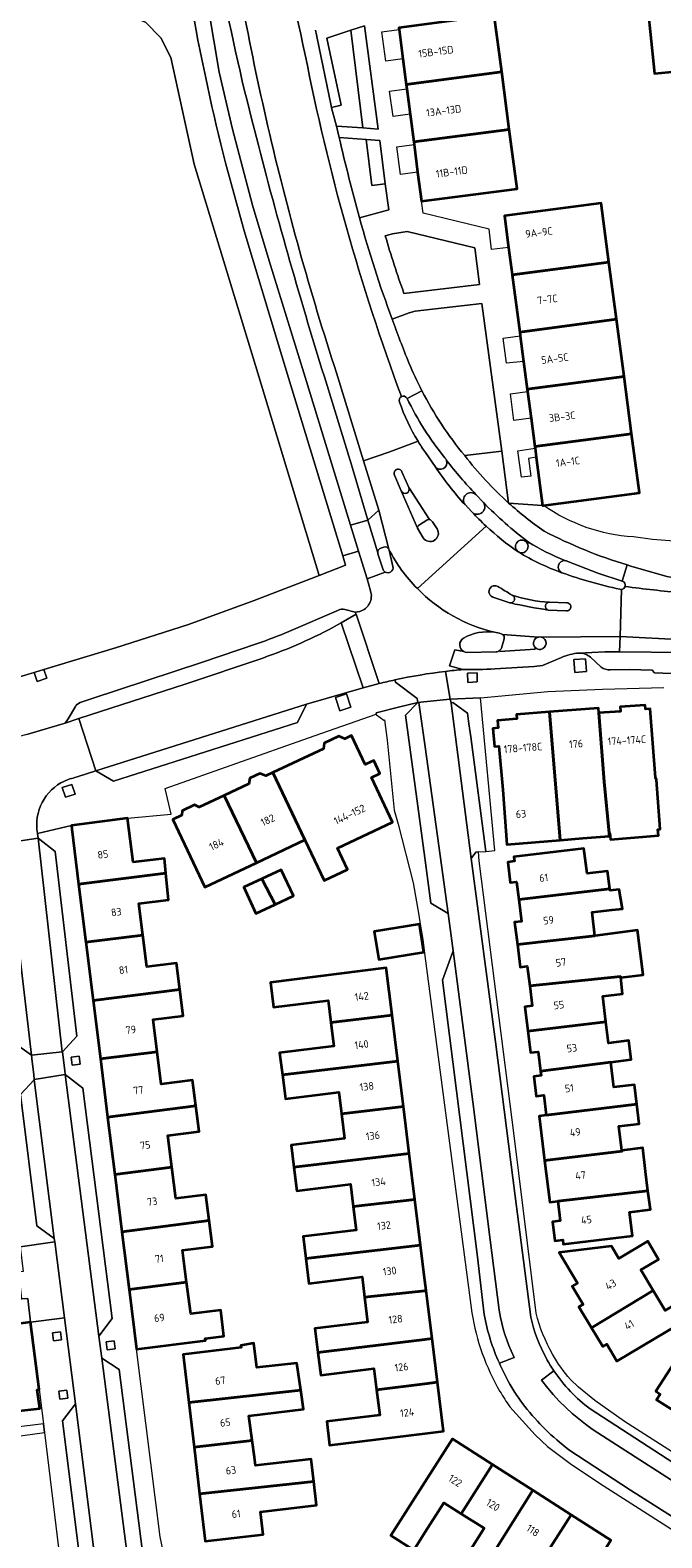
# Model space of a CAD drawing. Extents: x 151587 to 155483, y 462503 to 464608.
# Tile 66 of 236: x 152953 to 153028, y 463561 to 463739. Entities that reach past the tile are written whole.
import ezdxf
from ezdxf.enums import TextEntityAlignment as Align

# ---------------------------------------------------------------- set-up
doc = ezdxf.new("R2010")
doc.units = 0
doc.header["$LTSCALE"] = 0.5
for name, color, linetype, lineweight in [('B-RO-GR-BEPLANTING_CULTUUR_BODEMBEDEKKER-GV', 251, 'CONTINUOUS', 18), ('B-RO-GR-BEPLANTING_CULTUUR_HEESTERS-GV', 251, 'CONTINUOUS', 18), ('B-RO-GR-GROENVOORZIENING-GV', 251, 'CONTINUOUS', 18), ('B-RO-IE-TERREINAFSCHEIDING_KUNSTMATIG_HEKWERK-G', 251, 'IE-TERREINAFSCHEIDING-KUNSTMATIG', 18), ('B-RO-OG-BEBOUWING-GV', 6, 'CONTINUOUS', 35), ('B-RO-OG-BEBOUWING-T18', 1, 'CONTINUOUS', 18), ('B-RO-OG-TERREIN_CULTUURSCHEIDING-GV', 251, 'CONTINUOUS', 18), ('B-RO-VH-VERHARDING_ASFALT-GV', 251, 'CONTINUOUS', 18), ('B-RO-VH-VERHARDING_BETONSTRAATSTEEN-GV', 251, 'CONTINUOUS', 18), ('B-RO-VH-VERHARDING_STRAATBAKSTEEN-GV', 251, 'CONTINUOUS', 18), ('B-RO-VH-VERHARDING_TEGEL-GV', 251, 'CONTINUOUS', 18)]:
    doc.layers.add(name, color=color, linetype=linetype, lineweight=lineweight)
doc.styles.add('NLCS-ISO-M200-T18', font='NLCS-ISO.ttf', dxfattribs={"height": 0.36})
doc.linetypes.add('IE-TERREINAFSCHEIDING-KUNSTMATIG', pattern='A,4,[82,NLCS.SHX,S=0.75,R=90,X=0,Y=0],4,-2', length=10)

msp = doc.modelspace()

# ---------------------------------------------------------------- linework, layer by layer
at = {"layer": 'B-RO-GR-BEPLANTING_CULTUUR_BODEMBEDEKKER-GV', "flags": 128}
for points in [[(152997.522, 463707.743), (153006.458, 463708.785), (153005.887, 463713.133), (152997.92, 463715.053), (152996.163, 463714.804), (152995.323, 463714.546)], [(153004.696, 463688.587), (153009.076, 463689.113), (153006.727, 463706.545), (152998.867, 463705.641), (152998.156, 463705.439), (152996.141, 463704.725)]]:
    msp.add_lwpolyline(points, dxfattribs=at)
at = {"layer": 'B-RO-GR-BEPLANTING_CULTUUR_BODEMBEDEKKER-GV'}
for points in [[(152995.323, 463714.546, 0.0153939), (152997.522, 463707.743)], [(152996.141, 463704.725, 0.0109622), (152998.106, 463699.544)], [(152998.106, 463699.544, 0.0207229), (152999.636, 463696.256)], [(152999.636, 463696.256, 0.0530076), (153004.696, 463688.587)]]:
    msp.add_lwpolyline(points, format="xyb", dxfattribs=at)
at = {"layer": 'B-RO-GR-BEPLANTING_CULTUUR_HEESTERS-GV', "flags": 128}
for points in [[(152918.32, 463744.724), (152918.326, 463743.422), (152954.307, 463740.794), (152964.599, 463740.736), (152966.979, 463739.775), (152968.8, 463737.931), (152969.972, 463735.612), (152972.73, 463723.028), (152980.26, 463698.323), (152987.522, 463674.433)], [(152987.522, 463674.433), (152990.624, 463675.64), (152990.289, 463676.738), (152983.878, 463697.761), (152982.686, 463701.657), (152978.655, 463715.149), (152976.441, 463723.174)]]:
    msp.add_lwpolyline(points, dxfattribs=at)
at = {"layer": 'B-RO-GR-BEPLANTING_CULTUUR_HEESTERS-GV'}
msp.add_lwpolyline([(152976.441, 463723.174, -0.0177298), (152972.562, 463741.044)], format="xyb", dxfattribs=at)
at = {"layer": 'B-RO-GR-BEPLANTING_CULTUUR_HEESTERS-GV', "flags": 128}
for points in [[(152992.673, 463727.286), (152994.477, 463727.166), (152992.875, 463739.361), (152991.236, 463738.826)], [(152993.043, 463725.91), (152993.745, 463720.501), (152995.324, 463720.71), (152994.659, 463725.79)]]:
    msp.add_lwpolyline(points, close=True, dxfattribs=at)
at = {"layer": 'B-RO-GR-GROENVOORZIENING-GV', "flags": 128}
for points in [[(152953.833, 463662.994), (152954.199, 463661.913), (152955.335, 463662.297), (152954.982, 463663.342)], [(153018.98, 463664.589), (153017.576, 463664.502), (153017.689, 463662.991), (153019.086, 463663.088)], [(153006.169, 463662.951), (153005.035, 463662.917), (153005.088, 463661.813), (153006.188, 463661.857)], [(152990.74, 463660.467), (152989.431, 463660.027), (152989.956, 463658.462), (152991.266, 463658.902)], [(152957.149, 463649.377), (152957.534, 463648.241), (152958.67, 463648.625), (152958.286, 463649.762)], [(152958.328, 463616.598), (152959.281, 463616.714), (152959.165, 463617.667), (152958.212, 463617.551)], [(152956.113, 463584.043), (152957.066, 463584.159), (152956.95, 463585.112), (152955.997, 463584.996)], [(152962.471, 463582.986), (152963.424, 463583.102), (152963.308, 463584.055), (152962.355, 463583.939)], [(152956.863, 463577.156), (152957.816, 463577.272), (152957.7, 463578.225), (152956.747, 463578.109)]]:
    msp.add_lwpolyline(points, close=True, dxfattribs=at)
at = {"layer": 'B-RO-IE-TERREINAFSCHEIDING_KUNSTMATIG_HEKWERK-G', "flags": 128}
for points in [[(152972.73, 463723.028), (152969.972, 463735.612), (152968.8, 463737.931), (152966.979, 463739.775), (152964.599, 463740.736), (152954.307, 463740.794), (152918.326, 463743.422)], [(152972.077, 463668.64), (152979.847, 463671.463), (152987.522, 463674.433), (152980.26, 463698.323), (152972.73, 463723.028)], [(152950.815, 463668.426), (152951.995, 463662.437), (152963.435, 463665.905), (152972.077, 463668.64)]]:
    msp.add_lwpolyline(points, dxfattribs=at)
at = {"layer": 'B-RO-OG-BEBOUWING-GV', "flags": 128}
for points in [[(153025.94, 463745.393), (153025.937, 463745.393), (153026.029, 463744.399), (153026.608, 463738.675), (153027.101, 463733.709), (153032.923, 463734.287), (153032.36, 463739.246), (153030.751, 463753.396), (153028.129, 463752.943), (153029.02, 463745.699)], [(153009.068, 463733.905), (153008.188, 463740.605), (152996.914, 463739.125), (152996.941, 463738.917), (152997.391, 463735.472), (152997.789, 463732.424)], [(153009.068, 463733.905), (152997.789, 463732.424), (152997.855, 463731.916), (152998.248, 463728.911), (152998.676, 463725.633), (153009.959, 463727.115)], [(152999.143, 463722.052), (152999.589, 463718.644), (153010.878, 463720.118), (153009.959, 463727.115), (152998.676, 463725.633), (152998.712, 463725.353)], [(153009.878, 463713.172), (153010.222, 463710.567), (153010.303, 463709.949), (153021.737, 463711.456), (153020.819, 463718.417), (153009.385, 463716.91)], [(153011.195, 463703.186), (153022.629, 463704.694), (153021.737, 463711.456), (153010.303, 463709.949)], [(153023.52, 463697.931), (153022.629, 463704.694), (153011.195, 463703.186), (153011.253, 463702.747), (153011.653, 463699.712), (153012.087, 463696.424)], [(153024.412, 463691.169), (153023.52, 463697.931), (153012.087, 463696.424), (153012.122, 463696.157), (153012.536, 463693.014), (153012.978, 463689.661)], [(153013.146, 463688.391), (153013.896, 463682.7), (153014.003, 463682.715), (153025.33, 463684.208), (153024.412, 463691.169), (153012.978, 463689.661), (153013.006, 463689.454)], [(153014.727, 463658.325), (153010.83, 463658.032), (153010.87, 463657.501), (153008.569, 463657.327), (153008.647, 463656.431), (153008.035, 463656.377), (153008.222, 463654.249), (153008.733, 463654.294), (153009.198, 463649.118), (153009.673, 463642.649), (153015.973, 463643.173)], [(153021.749, 463643.982), (153021.157, 463650.082), (153020.528, 463658.201), (153020.493, 463658.758), (153014.727, 463658.325), (153015.973, 463643.173), (153018.648, 463643.395), (153021.781, 463643.656)], [(153020.528, 463658.201), (153021.157, 463650.082), (153021.749, 463643.982), (153021.845, 463643.99), (153021.906, 463643.254), (153027.59, 463643.724), (153027.531, 463644.438), (153027.779, 463644.457), (153027.348, 463650.295), (153027.246, 463650.568), (153026.599, 463658.669), (153026.064, 463658.627), (153026.026, 463659.113), (153023.079, 463658.928), (153023.115, 463658.364)], [(152982.046, 463651.172), (152985.825, 463643.208), (152988.1, 463638.413), (152990.852, 463639.719), (152989.665, 463642.218), (152996.183, 463645.31), (152993.688, 463650.567), (152994.686, 463651.041), (152993.953, 463652.586), (152992.954, 463652.112), (152991.338, 463655.518), (152990.556, 463655.146), (152989.84, 463655.47), (152988.118, 463654.627), (152988.002, 463653.942)], [(152980.12, 463640.5), (152985.825, 463643.208), (152982.046, 463651.172), (152981.203, 463650.78), (152980.487, 463651.044), (152979.329, 463650.502), (152979.184, 463649.817), (152976.28, 463648.457)], [(152976.28, 463648.457), (152973.335, 463647.077), (152972.768, 463647.342), (152971.313, 463646.649), (152971.286, 463646.143), (152970.214, 463645.634), (152974.023, 463637.607), (152980.12, 463640.5)], [(152958.293, 463644.469), (152959.099, 463637.989), (152969.398, 463639.269), (152969.226, 463641.019), (152965.535, 463640.56), (152964.889, 463645.753), (152958.236, 463644.926)], [(153021.834, 463637.446), (153021.584, 463639.532), (153019.145, 463639.24), (153018.79, 463642.205), (153010.496, 463641.211), (153010.562, 463640.678), (153009.776, 463640.581), (153010.076, 463638.157), (153010.829, 463638.25), (153011.089, 463636.149)], [(152959.099, 463637.989), (152959.954, 463631.11), (152966.688, 463631.942), (152966.226, 463635.685), (152969.708, 463636.134), (152969.44, 463638.848), (152969.398, 463639.269)], [(152980.723, 463638.597), (152978.601, 463637.605), (152980.043, 463634.519), (152982.331, 463635.588)], [(152982.331, 463635.588), (152984.476, 463636.59), (152983.035, 463639.677), (152980.723, 463638.597)], [(153020.074, 463631.893), (153019.743, 463634.658), (153022.133, 463634.944), (153023.326, 463635.049), (153022.961, 463637.363), (153021.862, 463637.21), (153021.834, 463637.446), (153011.089, 463636.149), (153011.407, 463633.58), (153010.601, 463633.48), (153010.929, 463630.834)], [(152999.347, 463633.251), (152994.02, 463632.394), (152994.552, 463629.084), (152999.879, 463629.94)], [(152960.809, 463624.23), (152971.058, 463625.547), (152970.659, 463628.649), (152967.151, 463628.198), (152966.688, 463631.942), (152959.954, 463631.11)], [(153020.074, 463631.893), (153010.929, 463630.834), (153011.258, 463628.178), (153012.092, 463628.281), (153012.38, 463625.955), (153023.105, 463627.087), (153023.123, 463626.935), (153025.766, 463627.289), (153025.091, 463632.532)], [(152996.117, 463622.509), (152995.427, 463628.077), (152981.747, 463626.382), (152982.111, 463623.447), (152988.562, 463624.246), (152988.884, 463621.649)], [(153021.375, 463621.72), (153021.013, 463624.737), (153023.353, 463625.017), (153023.123, 463626.935), (153023.105, 463627.087), (153012.38, 463625.955), (153012.671, 463623.606), (153011.817, 463623.5), (153012.175, 463620.606)], [(152971.058, 463625.547), (152960.809, 463624.23), (152961.665, 463617.35), (152968.388, 463618.181), (152967.917, 463621.992), (152971.456, 463622.444)], [(152983.162, 463615.461), (152996.792, 463617.061), (152996.117, 463622.509), (152988.884, 463621.649), (152989.233, 463618.83), (152982.843, 463618.038)], [(153013.664, 463615.901), (153021.946, 463616.963), (153024.358, 463617.253), (153024.088, 463619.501), (153021.675, 463619.212), (153021.375, 463621.72), (153012.175, 463620.606), (153012.488, 463618.081), (153013.38, 463618.191)], [(152972.93, 463611.803), (152972.54, 463614.84), (152968.859, 463614.369), (152968.388, 463618.181), (152961.665, 463617.35), (152962.52, 463610.469)], [(152990.156, 463610.855), (152997.456, 463611.706), (152996.792, 463617.061), (152983.162, 463615.461), (152983.513, 463612.63), (152989.839, 463613.414)], [(153021.946, 463616.963), (153013.664, 463615.901), (153013.73, 463615.364), (153012.855, 463615.256), (153013.142, 463612.944), (153014.04, 463613.055), (153014.333, 463610.686), (153025.015, 463611.99), (153024.741, 463614.278), (153022.303, 463613.985)], [(152962.52, 463610.469), (152963.36, 463603.705), (152970.113, 463604.57), (152969.636, 463608.293), (152973.319, 463608.765), (152972.93, 463611.803)], [(152990.156, 463610.855), (152990.52, 463607.923), (152984.203, 463607.14), (152984.522, 463604.567), (152998.143, 463606.157), (152997.456, 463611.706)], [(153025.015, 463611.99), (153014.333, 463610.686), (153013.483, 463610.581), (153014.13, 463605.352), (153023.282, 463606.431), (153023.273, 463606.505), (153022.918, 463609.377), (153025.294, 463609.662)], [(153023.273, 463606.505), (153023.282, 463606.431), (153014.13, 463605.352), (153014.742, 463600.409), (153015.688, 463600.526), (153026.349, 463601.765), (153026.057, 463604.054), (153025.732, 463606.819)], [(152970.113, 463604.57), (152963.36, 463603.705), (152964.204, 463596.927), (152974.521, 463598.249), (152974.13, 463601.3), (152970.59, 463600.846)], [(152991.529, 463599.909), (152998.817, 463600.716), (152998.143, 463606.157), (152984.522, 463604.567), (152984.871, 463601.747), (152991.204, 463602.531)], [(153026.349, 463601.765), (153015.688, 463600.526), (153015.974, 463598.215), (153015.068, 463598.102), (153015.347, 463595.855), (153016.279, 463595.97), (153016.344, 463595.442), (153024.507, 463596.452), (153024.162, 463599.241), (153026.632, 463599.547)], [(152985.93, 463593.759), (152999.486, 463595.325), (152998.817, 463600.716), (152991.529, 463599.909), (152991.874, 463597.126), (152985.609, 463596.35)], [(152964.204, 463596.927), (152965.051, 463590.108), (152971.854, 463590.979), (152971.372, 463594.745), (152974.912, 463595.198), (152974.521, 463598.249)], [(153026.958, 463589.98), (153025.506, 463592.411), (153027.595, 463593.659), (153026.314, 463595.803), (153022.902, 463593.766), (153022.022, 463595.238), (153015.841, 463594.472), (153018.008, 463590.843), (153017.407, 463590.484), (153018.682, 463588.349), (153018.196, 463588.059), (153019.68, 463585.574)], [(152985.93, 463593.759), (152986.294, 463590.82), (152992.569, 463591.597), (152992.866, 463589.199), (153000, 463589.955), (153000.149, 463589.971), (153000, 463591.173), (152999.486, 463595.325)], [(152965.051, 463590.108), (152965.927, 463583.063), (152974.087, 463584.078), (152974.058, 463584.315), (152976.262, 463584.589), (152975.881, 463587.654), (152972.336, 463587.214), (152971.854, 463590.979)], [(153000.149, 463589.971), (153000, 463589.955), (152992.866, 463589.199), (152993.231, 463586.252), (152987.015, 463585.482), (152987.365, 463582.658), (153000, 463584.208), (153000.85, 463584.313)], [(153026.958, 463589.98), (153019.68, 463585.574), (153020.997, 463583.369), (153021.475, 463583.654), (153022.683, 463581.631), (153031.605, 463586.96), (153030.455, 463588.886), (153028.359, 463587.634)], [(152953.4, 463586.264), (152946.381, 463585.352), (152947.256, 463578.519), (152950.94, 463578.998), (152950.997, 463578.563), (152951.314, 463575.693), (152954.522, 463576.047), (152954.201, 463578.27), (152954.434, 463578.3)], [(153037.335, 463584.373), (153035.645, 463585.482), (153034.224, 463583.27), (153031.671, 463584.917), (153027.273, 463578.097), (153027.8, 463577.763), (153027.364, 463577.077), (153029.37, 463575.803), (153029.807, 463576.491), (153031.53, 463575.397)], [(152972.108, 463576.747), (152985.352, 463578.202), (152984.888, 463581.42), (152980.131, 463580.88), (152979.78, 463583.772), (152978.267, 463583.502), (152978.297, 463583.244), (152971.434, 463582.429)], [(153001.487, 463579.171), (153000.85, 463584.313), (153000, 463584.208), (152987.365, 463582.658), (152987.693, 463580.007), (152993.974, 463580.785), (152994.29, 463578.236), (153000, 463578.977)], [(152985.352, 463578.202), (152972.108, 463576.747), (152972.735, 463571.467), (152979.595, 463572.281), (152979.189, 463575.198), (152985.671, 463575.987)], [(152994.29, 463578.236), (152994.656, 463575.282), (152988.395, 463574.506), (152988.742, 463571.702), (153000, 463573.097), (153002.206, 463573.371), (153001.487, 463579.171), (153000, 463578.977)], [(153004.295, 463563.625), (153008, 463569.439), (153003.274, 463572.464), (153000, 463567.349), (152995.968, 463561.051), (152998.695, 463559.328), (153000, 463561.393), (153002.233, 463564.927)], [(152972.735, 463571.467), (152973.388, 463565.963), (152986.86, 463567.434), (152986.546, 463570.084), (152979.988, 463569.306), (152979.871, 463570.296), (152979.595, 463572.281)], [(153005.562, 463554.971), (153012.756, 463566.395), (153008, 463569.439), (153004.295, 463563.625), (153007.015, 463561.907), (153003.469, 463556.294)], [(152986.86, 463567.434), (152973.388, 463565.963), (152974.052, 463560.37), (152980.914, 463561.184), (152980.599, 463563.832), (152987.195, 463564.615)], [(153017.277, 463563.501), (153012.756, 463566.395), (153005.562, 463554.971), (153008.065, 463553.39), (153011.585, 463558.962), (153013.566, 463557.71)], [(153014.825, 463549.063), (153021.949, 463560.51), (153017.277, 463563.501), (153013.566, 463557.71), (153016.377, 463555.934), (153012.817, 463550.341)]]:
    msp.add_lwpolyline(points, close=True, dxfattribs=at)
at = {"layer": 'B-RO-OG-TERREIN_CULTUURSCHEIDING-GV'}
for points in [[(152975.745, 463745.59, 0.0170103), (152979.852, 463727.083)], [(152981.459, 463727.455, -0.0108483), (152978.398, 463742.127)], [(152989.555, 463698.352, -0.0219817), (152981.459, 463727.455)], [(152979.852, 463727.083, 0.0129916), (152988.125, 463697.899)], [(152989.872, 463726.144, 0.0104588), (152992.281, 463716.683)]]:
    msp.add_lwpolyline(points, format="xyb", dxfattribs=at)
at = {"layer": 'B-RO-OG-TERREIN_CULTUURSCHEIDING-GV', "flags": 128}
msp.add_lwpolyline([(152988.971, 463729.714), (152988.983, 463729.656), (152989.549, 463727.492), (152992.673, 463727.286), (152991.236, 463738.826), (152988.418, 463737.905), (152990.109, 463729.992)], close=True, dxfattribs=at)
for points in [[(152992.281, 463716.683), (152995.728, 463717.616), (152995.324, 463720.71), (152993.745, 463720.501), (152993.043, 463725.91), (152989.872, 463726.144)], [(152988.125, 463697.899), (152991.324, 463687.516), (152993.239, 463680.954), (152994.56, 463682.168), (152992.757, 463687.958), (152989.555, 463698.352)]]:
    msp.add_lwpolyline(points, dxfattribs=at)
at = {"layer": 'B-RO-VH-VERHARDING_ASFALT-GV'}
for points in [[(152978.885, 463774.796, 0.0215959), (152985.86, 463735.943)], [(152985.86, 463735.943, -0.0215959), (152978.885, 463774.796)], [(152978.398, 463742.127, 0.0108483), (152981.459, 463727.455)], [(152988.971, 463729.714, 0.0012813), (152987.083, 463738.851)], [(152985.86, 463735.943, 0.0401964), (152997.221, 463695.564)], [(152997.221, 463695.564, -0.0401964), (152985.86, 463735.943)], [(152981.459, 463727.455, 0.0219817), (152989.555, 463698.352)], [(152992.281, 463716.683, -0.0104588), (152989.872, 463726.144)], [(152996.141, 463704.725, -0.0239092), (152992.281, 463716.683)], [(152998.106, 463699.544, -0.0109622), (152996.141, 463704.725)], [(152999.636, 463696.256, -0.0207229), (152998.106, 463699.544)], [(152997.221, 463695.564, 0.3996391), (152996.997, 463694.918)], [(152996.997, 463694.918, -0.3996391), (152997.221, 463695.564)], [(152997.886, 463695.353, 0.4106907), (152997.221, 463695.564)], [(152997.221, 463695.564, -0.4106907), (152997.886, 463695.353)], [(153002.355, 463688.331, -0.0562912), (152997.886, 463695.353)], [(152997.886, 463695.353, 0.0562912), (153002.355, 463688.331)], [(153004.696, 463688.587, -0.0530076), (152999.636, 463696.256)], [(152996.997, 463694.918, 0.0546775), (152999.187, 463690.279)], [(152999.187, 463690.279, -0.0546775), (152996.997, 463694.918)], [(152999.187, 463690.279, 0.0165099), (153000.057, 463688.961)], [(153000.057, 463688.961, -0.0165099), (152999.187, 463690.279)], [(153002.567, 463688.003, 0.1264562), (153002.355, 463688.331)], [(153002.355, 463688.331, -0.1264562), (153002.567, 463688.003)], [(153009.89, 463682.995, -0.0443179), (153004.696, 463688.587)], [(152997.29, 463686.694, 1.0316842), (152996.416, 463686.294)], [(152996.416, 463686.294, -1.0316842), (152997.29, 463686.694)], [(153001.207, 463687.308, 0.8568116), (153002.567, 463688.003)], [(153004.735, 463682.802, -0.0380993), (153001.207, 463687.308)], [(153002.567, 463688.003, 0.0210222), (153006.001, 463684.015)], [(152997.192, 463684.423, 0.9799214), (152998.115, 463684.825)], [(153006.001, 463684.015, 0.8991646), (153004.735, 463682.802)], [(153005.582, 463681.922, 0.933216), (153006.901, 463683.056)], [(153006.901, 463683.056, 0.0358883), (153012.225, 463678.377)], [(153014.07, 463679.672, -0.0310901), (153009.89, 463682.995)], [(153000.55, 463681.03, 0.1829838), (153000.207, 463680.973)], [(153000.889, 463680.769, 0.2332907), (153000.55, 463681.03)], [(153000.55, 463681.03, -0.2332907), (153000.889, 463680.769)], [(153007.22, 463680.272, -0.0188584), (153005.582, 463681.922)], [(152999.348, 463680.436, 0.2921255), (152999.128, 463680.012)], [(152999.796, 463678.896, 0.9947102), (153001.443, 463679.928)], [(153001.443, 463679.928, -0.9947102), (152999.796, 463678.896)], [(153011.004, 463677.245, -0.0389003), (153007.22, 463680.272)], [(153023.89, 463675.68, -0.0454421), (153014.07, 463679.672)], [(152994.79, 463677.672, 0.3509288), (152994.431, 463677.122)], [(152995.736, 463677.534, 0.3550862), (152995.167, 463677.79)], [(152995.779, 463677.406, 0.0679024), (152995.736, 463677.534)], [(152999.117, 463672.885, -0.075989), (152995.736, 463677.534)], [(152995.736, 463677.534, -0.0679024), (152995.779, 463677.406)], [(152995.736, 463677.534, 0.075989), (152999.117, 463672.885)], [(153011.821, 463678.512, 0.9444417), (153011.004, 463677.245)], [(153011.046, 463677.217, 0.7332889), (153012.127, 463678.168)], [(153012.127, 463678.168, 0.1536819), (153011.821, 463678.512)], [(153012.225, 463678.377, 0.0375925), (153016.533, 463676.193)], [(152994.431, 463677.122, 0.0539366), (152994.455, 463677.008)], [(152994.455, 463677.008, -0.0539366), (152994.431, 463677.122)], [(153016.176, 463674.761, -0.050329), (153011.046, 463677.217)], [(153016.533, 463676.193, 0.8289235), (153016.176, 463674.761)], [(153016.893, 463676.076, 0.12449), (153016.533, 463676.193)], [(153016.533, 463676.193, -0.12449), (153016.893, 463676.076)], [(153024.313, 463675.553, -0.0028197), (153023.89, 463675.68)], [(152995.072, 463675.099, 0.145723), (152995.303, 463674.843)], [(152995.303, 463674.843, -0.145723), (152995.072, 463675.099)], [(152995.303, 463674.843, 0.6555261), (152996.23, 463675.489)], [(152996.23, 463675.489, -0.6555261), (152995.303, 463674.843)], [(153016.176, 463674.761, 0.0324322), (153023.026, 463672.805)], [(153023.026, 463672.805, -0.0324322), (153016.176, 463674.761)], [(152993.577, 463672.63, -0.4185542), (152992.303, 463670.179)], [(153008.208, 463667.723, -0.1416282), (152999.117, 463672.885)], [(152999.117, 463672.885, 0.1416282), (153008.208, 463667.723)], [(153008.607, 463673.125, 1.0937844), (153008.007, 463671.884)], [(153008.007, 463671.884, -1.0937844), (153008.607, 463673.125)], [(153010.289, 463672.119, 0.0082256), (153008.607, 463673.125)], [(153008.607, 463673.125, -0.0082256), (153010.289, 463672.119)], [(153010.092, 463671.186, 0.821874), (153010.289, 463672.119)], [(153010.289, 463672.119, 0.0734152), (153014.701, 463671.295)], [(153023.026, 463672.805, 0.0980895), (153023.209, 463672.789)], [(153023.209, 463672.789, -0.0980895), (153023.026, 463672.805)], [(153023.209, 463672.789, 0.3051972), (153023.64, 463673.144)], [(153023.64, 463673.144, -0.3051972), (153023.209, 463672.789)], [(153023.64, 463673.144, 0.4141626), (153023.301, 463673.764)], [(153023.301, 463673.764, -0.4141626), (153023.64, 463673.144)], [(153023.64, 463673.144, 0.0156497), (153030.347, 463672.419)], [(153030.347, 463672.419, -0.0156497), (153023.64, 463673.144)], [(153008.007, 463671.884, 0.0090039), (153009.899, 463671.229)], [(153009.899, 463671.229, -0.0090039), (153008.007, 463671.884)], [(153009.899, 463671.229, 0.0992904), (153010.092, 463671.186)], [(153010.092, 463671.186, -0.0992904), (153009.899, 463671.229)], [(153014.572, 463670.352, -0.0165269), (153010.092, 463671.186)], [(153014.701, 463671.295, 0.8555817), (153014.572, 463670.352)], [(153016.7, 463670.241, 1.0213891), (153016.76, 463671.222)], [(153016.76, 463671.222, -1.0213891), (153016.7, 463670.241)], [(153004.565, 463667.037, 0.5863467), (153004.594, 463665.439)], [(153004.594, 463665.439, -0.5863467), (153004.565, 463667.037)], [(153008.208, 463667.723, 0.1657606), (153004.565, 463667.037)], [(153004.565, 463667.037, -0.1657606), (153008.208, 463667.723)], [(153009.002, 463667.551, 0.0352474), (153008.208, 463667.723)], [(153008.208, 463667.723, -0.0352474), (153009.002, 463667.551)], [(153009.18, 463667.475, 0.1017621), (153009.002, 463667.551)], [(153009.002, 463667.551, -0.1017621), (153009.18, 463667.475)], [(153009.353, 463666.969, 0.3258372), (153009.18, 463667.475)], [(153009.18, 463667.475, 0.0115261), (153013.427, 463667.158)], [(153013.427, 463667.158, 0.5921863), (153013.016, 463665.93)], [(153013.732, 463667.152, 0.1049421), (153013.427, 463667.158)], [(153013.427, 463667.158, -0.1049421), (153013.732, 463667.152)], [(153013.702, 463665.707, 0.8124375), (153013.732, 463667.152)], [(153013.732, 463667.152, -0.8124375), (153013.702, 463665.707)], [(153004.594, 463665.439, 0.094817), (153004.925, 463665.336)], [(153004.925, 463665.336, -0.094817), (153004.594, 463665.439)], [(153008.424, 463665.415, 0.1453752), (153008.835, 463665.591)], [(153008.835, 463665.591, -0.1453752), (153008.424, 463665.415)], [(153008.835, 463665.591, 0.1042333), (153009.03, 463665.836)], [(153013.016, 463665.93, 0.2608524), (153013.702, 463665.707)], [(153013.702, 463665.707, -0.2608524), (153013.016, 463665.93)], [(153016.139, 463664.767, -0.0777094), (153018.187, 463665.274)], [(153002.423, 463663.113, -0.0082328), (153004.491, 463663.326)], [(153004.491, 463663.326, 0.0161835), (153008.26, 463663.401)], [(152994.593, 463661.663, -0.0075276), (152996.444, 463662.099)], [(152996.444, 463662.099, -0.0241002), (153002.423, 463663.113)]]:
    msp.add_lwpolyline(points, format="xyb", dxfattribs=at)
at = {"layer": 'B-RO-VH-VERHARDING_ASFALT-GV', "flags": 128}
for points in [[(152989.872, 463726.144), (152989.549, 463727.492), (152988.983, 463729.656), (152988.971, 463729.714)], [(152989.555, 463698.352), (152992.757, 463687.958), (152995.747, 463688.988), (152999.187, 463690.279)], [(152997.886, 463695.353), (152999.636, 463696.256)], [(152999.636, 463696.256), (152997.886, 463695.353)], [(152999.187, 463690.279), (152995.747, 463688.988), (152992.757, 463687.958), (152994.56, 463682.168), (152995.736, 463677.534)], [(153000.057, 463688.961), (153001.207, 463687.308)], [(153001.207, 463687.308), (153000.057, 463688.961)], [(152998.115, 463684.825), (152997.29, 463686.694)], [(152997.29, 463686.694), (152998.115, 463684.825), (153000.55, 463681.03)], [(152996.416, 463686.294), (152997.192, 463684.423)], [(152999.796, 463678.896), (152999.128, 463680.012), (152997.192, 463684.423), (152996.416, 463686.294)], [(153004.735, 463682.802), (153005.54, 463681.968)], [(153005.582, 463681.922), (153005.54, 463681.968), (153004.735, 463682.802)], [(153006.901, 463683.056), (153006.001, 463684.015)], [(153006.001, 463684.015), (153006.901, 463683.056)], [(153000.207, 463680.973), (152999.348, 463680.436)], [(153005.54, 463681.968), (153005.582, 463681.922)], [(152994.431, 463677.122), (152993.239, 463680.954), (152991.225, 463680.371), (152992.173, 463677.325), (152993.191, 463674.054), (152995.303, 463674.843)], [(152999.117, 463672.885), (153007.22, 463680.272)], [(153007.22, 463680.272), (152999.117, 463672.885)], [(152999.128, 463680.012), (152999.796, 463678.896)], [(153001.443, 463679.928), (153000.889, 463680.769)], [(153000.889, 463680.769), (153001.443, 463679.928)], [(152995.167, 463677.79), (152994.79, 463677.672)], [(152996.23, 463675.489), (152995.779, 463677.406)], [(152995.779, 463677.406), (152996.23, 463675.489)], [(152994.455, 463677.008), (152995.072, 463675.099)], [(152995.072, 463675.099), (152994.455, 463677.008)], [(153011.004, 463677.245), (153011.046, 463677.217)], [(153011.046, 463677.217), (153011.004, 463677.245)], [(153023.301, 463673.764), (153020.442, 463674.717), (153016.893, 463676.076)], [(153016.893, 463676.076), (153020.442, 463674.717), (153023.301, 463673.764), (153023.89, 463675.68)], [(153023.89, 463675.68), (153023.301, 463673.764)], [(152995.303, 463674.843), (152993.191, 463674.054), (152993.577, 463672.63)], [(153033.659, 463674.006), (153029.01, 463674.255), (153028.585, 463674.309), (153024.313, 463675.553)], [(153013.732, 463667.152), (153023.055, 463667.213), (153023.209, 463672.789)], [(153023.209, 463672.789), (153023.055, 463667.213), (153030.601, 463666.853), (153035.784, 463666.306), (153046.832, 463664.92), (153059.428, 463661.626), (153065.286, 463659.689), (153070.588, 463657.804), (153072.921, 463656.911), (153083.001, 463652.942), (153096.002, 463647.877)], [(153014.572, 463670.352), (153016.7, 463670.241)], [(153016.7, 463670.241), (153014.572, 463670.352)], [(153016.76, 463671.222), (153014.701, 463671.295)], [(153014.701, 463671.295), (153016.76, 463671.222)], [(152992.303, 463670.179), (152991.776, 463670.113), (152991.861, 463669.859), (152994.593, 463661.663)], [(153009.03, 463665.836), (153009.353, 463666.969)], [(153018.187, 463665.274), (153021.268, 463665.432), (153022.998, 463665.434), (153023.055, 463667.213), (153013.732, 463667.152)], [(153004.594, 463665.439), (153003.531, 463665.673), (153002.898, 463663.778), (153004.491, 463663.326)], [(153004.491, 463663.326), (153002.898, 463663.778), (153003.531, 463665.673), (153004.594, 463665.439)], [(153004.925, 463665.336), (153008.424, 463665.415)], [(153008.424, 463665.415), (153004.925, 463665.336)], [(153013.016, 463665.93), (153013.028, 463665.737), (153008.847, 463665.47), (153008.835, 463665.591)], [(153008.26, 463663.401), (153012.912, 463663.695), (153013.882, 463663.819), (153016.139, 463664.767)]]:
    msp.add_lwpolyline(points, dxfattribs=at)
msp.add_lwpolyline([(153095.449, 463646.465), (153096.002, 463647.877), (153083.001, 463652.942), (153072.921, 463656.911), (153070.588, 463657.804), (153065.286, 463659.689), (153059.428, 463661.626), (153046.832, 463664.92), (153035.784, 463666.306), (153030.601, 463666.853), (153023.055, 463667.213), (153022.998, 463665.434), (153030.517, 463665.355), (153035.637, 463664.813), (153046.566, 463663.444), (153054.757, 463661.493), (153058.959, 463660.204), (153059.384, 463660.062), (153064.797, 463658.271), (153070.077, 463656.391), (153072.312, 463655.542), (153082.45, 463651.546)], close=True, dxfattribs=at)
at = {"layer": 'B-RO-VH-VERHARDING_BETONSTRAATSTEEN-GV', "flags": 128}
for points in [[(153009.076, 463689.113), (153004.696, 463688.587)], [(153009.89, 463682.995), (153009.076, 463689.113)], [(152989.778, 463670.34), (152983.926, 463667.822)], [(152989.674, 463668.6), (152990.093, 463668.845), (152991.861, 463669.859), (152991.776, 463670.113), (152990.55, 463670.412)], [(152980.214, 463666.408), (152973.601, 463664.155), (152960.575, 463659.873), (152959.286, 463659.449), (152959.063, 463659.333), (152958.819, 463659.106), (152958.726, 463658.969), (152957.881, 463657.515), (152957.49, 463657.005)], [(152957.49, 463657.005), (152959.126, 463657.536), (152971.699, 463661.617), (152980.841, 463664.689)], [(153008.796, 463581.39), (153010.561, 463582.089), (153010.192, 463582.866), (153009.921, 463583.506), (153009.677, 463584.151), (153009.455, 463584.804), (153009.255, 463585.466), (153009.081, 463586.137), (153008.935, 463586.813), (153008.784, 463587.662), (153007.69, 463595.969), (153005.646, 463612.262), (153003.321, 463630.102), (153002.09, 463626.647), (153006.154, 463594.265), (153006.995, 463587.158)], [(153015.238, 463580.502), (153013.788, 463579.4), (153014.517, 463578.453), (153015.161, 463577.697), (153015.832, 463576.964), (153016.677, 463576.124), (153017.41, 463575.453), (153018.17, 463574.813), (153018.957, 463574.2), (153019.761, 463573.622), (153020.424, 463573.182), (153032.428, 463565.48), (153047.264, 463555.884), (153057.921, 463549.035), (153057.252, 463551.769), (153031.639, 463568.152), (153019.518, 463576.004)]]:
    msp.add_lwpolyline(points, dxfattribs=at)
at = {"layer": 'B-RO-VH-VERHARDING_BETONSTRAATSTEEN-GV'}
for points in [[(153004.696, 463688.587, 0.0443179), (153009.89, 463682.995)], [(152990.55, 463670.412, 0.1865969), (152989.778, 463670.34)], [(152980.841, 463664.689, 0.0440713), (152989.674, 463668.6)], [(152983.926, 463667.822, -0.0242203), (152980.214, 463666.408)], [(153006.995, 463587.158, 0.0598264), (153008.796, 463581.39)], [(153019.518, 463576.004, -0.0858945), (153015.238, 463580.502)]]:
    msp.add_lwpolyline(points, format="xyb", dxfattribs=at)
at = {"layer": 'B-RO-VH-VERHARDING_BETONSTRAATSTEEN-GV', "flags": 128}
for points in [[(152992.712, 463661.165), (152994.593, 463661.663), (152991.861, 463669.859), (152990.093, 463668.845)], [(152985.996, 463659.235), (152961.131, 463651.358), (152963.218, 463650.135), (152984.95, 463657.052)], [(152999.145, 463659.444), (152997.712, 463657.946), (153000.001, 463641.102), (153000.704, 463635.746), (153002.734, 463634.506), (153000.019, 463654.195), (152999.28, 463659.419)], [(153007.19, 463641.849), (153005.428, 463655.376), (153005.187, 463656.929), (153005.03, 463658.163), (153003.305, 463659.414), (153003.103, 463659.396), (153003.112, 463659.361), (153005.468, 463641.004), (153006.03, 463641.753), (153006.33, 463641.777)], [(152950.585, 463642.798), (152949.024, 463640.869), (152951.488, 463619.219), (152953.517, 463617.773), (152950.601, 463642.662)], [(152957.157, 463618.177), (152957.178, 463618.178), (152958.895, 463620.032), (152956.336, 463641.854), (152954.329, 463643.414)], [(152957.517, 463615.497), (152957.455, 463615.955), (152957.263, 463617.511), (152957.178, 463618.178), (152957.157, 463618.177), (152953.517, 463617.773), (152953.606, 463617.033), (152953.787, 463615.49), (152953.857, 463614.917)], [(152961.496, 463584.595), (152963.062, 463586.687), (152959.612, 463613.875), (152957.517, 463615.497)], [(152953.865, 463614.856), (152952.234, 463613.15), (152954.163, 463597.623), (152956.225, 463596.117)], [(152965.049, 463557.068), (152966.633, 463559.114), (152963.868, 463580.649), (152961.837, 463582.008), (152964.983, 463557.6)], [(152958.711, 463576.603), (152957.174, 463574.601), (152959.226, 463558.271), (152961.229, 463556.555), (152961.157, 463557.142)]]:
    msp.add_lwpolyline(points, close=True, dxfattribs=at)
at = {"layer": 'B-RO-VH-VERHARDING_STRAATBAKSTEEN-GV', "flags": 128}
for points in [[(152959.126, 463657.536), (152961.131, 463651.358), (152985.996, 463659.235), (152992.712, 463661.165), (152990.093, 463668.845), (152989.674, 463668.6)], [(153054.757, 463661.493), (153046.566, 463663.444), (153035.637, 463664.813), (153030.517, 463665.355), (153022.998, 463665.434), (153021.268, 463665.432), (153018.187, 463665.274)], [(152980.841, 463664.689), (152971.699, 463661.617), (152959.126, 463657.536)], [(153019.557, 463664.775), (153020.835, 463663.609)], [(153021.878, 463663.288), (153024.176, 463663.329), (153026.837, 463663.253), (153027.137, 463662.957), (153030.113, 463662.824), (153030.379, 463663.123), (153033.266, 463662.989), (153040.858, 463662.075), (153046.516, 463661.182), (153051.252, 463660.194)], [(153012.501, 463586.829), (153010.641, 463601.132), (153008.346, 463619.36), (153005.468, 463641.004), (153003.112, 463659.361), (153003.103, 463659.396), (153003.001, 463659.813), (152999.877, 463659.515), (152999.145, 463659.444), (152999.28, 463659.419), (153000.019, 463654.195), (153002.734, 463634.506), (153003.321, 463630.102)], [(152956.938, 463656.826), (152952.992, 463655.656), (152950.837, 463655.098), (152949.061, 463654.639), (152944.389, 463653.615), (152941.259, 463653.068), (152941.941, 463647.34), (152944.849, 463647.714), (152945.005, 463647.725)], [(152958.637, 463650.56), (152958.941, 463650.656), (152961.131, 463651.358), (152959.126, 463657.536), (152957.49, 463657.005), (152956.938, 463656.826)], [(152950.486, 463643.904), (152950.64, 463642.866), (152954.329, 463643.414), (152954.247, 463643.966), (152954.175, 463644.453)], [(153003.321, 463630.102), (153005.646, 463612.262), (153007.69, 463595.969), (153008.784, 463587.662), (153008.935, 463586.813), (153009.081, 463586.137), (153009.255, 463585.466), (153009.455, 463584.804), (153009.677, 463584.151), (153009.921, 463583.506), (153010.192, 463582.866), (153010.561, 463582.089), (153008.796, 463581.39)], [(152939.548, 463584.465), (152946.381, 463585.352), (152953.4, 463586.264), (152953.078, 463589.045), (152952.367, 463588.988), (152952.366, 463588.993), (152952.275, 463588.981), (152950.856, 463587.128), (152939.493, 463585.638), (152937.61, 463587.087), (152936.006, 463586.87), (152934.645, 463584.958), (152913.259, 463582.224), (152912.063, 463583.229), (152911.378, 463583.136), (152910.433, 463581.851), (152894.995, 463579.834), (152893.055, 463581.311), (152892.548, 463581.25), (152891.831, 463581.096)], [(153072.55, 463541.508), (153061.113, 463546.987), (153061.085, 463546.998), (153057.921, 463549.035), (153047.264, 463555.884), (153032.428, 463565.48), (153020.424, 463573.182), (153019.761, 463573.622), (153018.957, 463574.2), (153018.17, 463574.813), (153017.41, 463575.453), (153016.677, 463576.124), (153015.832, 463576.964), (153015.161, 463577.697), (153014.517, 463578.453), (153013.788, 463579.4), (153015.238, 463580.502)], [(153015.909, 463572.059), (153016.984, 463571.171), (153024.298, 463566.388), (153034.716, 463559.777), (153046.21, 463552.397), (153063.524, 463541.387), (153096.35, 463528.552), (153097.344, 463531.742), (153088.997, 463534.911), (153073.703, 463540.874), (153073.434, 463540.991)]]:
    msp.add_lwpolyline(points, dxfattribs=at)
at = {"layer": 'B-RO-VH-VERHARDING_STRAATBAKSTEEN-GV'}
for points in [[(152989.674, 463668.6, -0.0440713), (152980.841, 463664.689)], [(153018.187, 463665.274, -0.1920193), (153019.557, 463664.775)], [(153020.835, 463663.609, 0.1756384), (153021.878, 463663.288)], [(152954.175, 463644.453, -0.3437118), (152957.871, 463650.341)], [(152957.871, 463650.341, -0.0353449), (152958.637, 463650.56)], [(153014.345, 463581.952, -0.0721693), (153012.501, 463586.829)], [(153008.796, 463581.39, 0.0274187), (153010.048, 463578.916)], [(153015.238, 463580.502, -0.0242749), (153014.345, 463581.952)], [(153010.048, 463578.916, 0.0184946), (153011.002, 463577.39)], [(153011.002, 463577.39, 0.0658335), (153015.909, 463572.059)]]:
    msp.add_lwpolyline(points, format="xyb", dxfattribs=at)
at = {"layer": 'B-RO-VH-VERHARDING_STRAATBAKSTEEN-GV', "flags": 128}
for points in [[(152954.329, 463643.414), (152950.64, 463642.866), (152950.585, 463642.798), (152950.601, 463642.662), (152953.517, 463617.773), (152957.157, 463618.177)], [(152956.225, 463596.117), (152956.272, 463595.725), (152957.419, 463586.742), (152958.711, 463576.603), (152961.157, 463557.142), (152961.263, 463557.155), (152964.983, 463557.6), (152961.837, 463582.008), (152961.496, 463584.595), (152957.517, 463615.497), (152953.857, 463614.917), (152953.865, 463614.856)]]:
    msp.add_lwpolyline(points, close=True, dxfattribs=at)
at = {"layer": 'B-RO-VH-VERHARDING_TEGEL-GV', "flags": 128}
for points in [[(152976.441, 463723.174), (152978.655, 463715.149), (152982.686, 463701.657), (152983.878, 463697.761), (152990.289, 463676.738), (152992.173, 463677.325), (152991.225, 463680.371), (152990.78, 463681.799), (152987.665, 463691.962), (152985.706, 463698.366), (152981.62, 463711.586), (152979.629, 463718.166), (152977.271, 463727.152), (152975.704, 463733.867), (152974.419, 463741.372), (152973.449, 463746.552)], [(152973.449, 463746.552), (152974.419, 463741.372), (152975.704, 463733.867), (152977.271, 463727.152), (152979.629, 463718.166), (152981.62, 463711.586), (152985.706, 463698.366), (152987.665, 463691.962), (152990.78, 463681.799), (152991.225, 463680.371), (152993.239, 463680.954), (152991.324, 463687.516), (152988.125, 463697.899)], [(152988.971, 463729.714), (152990.109, 463729.992), (152988.418, 463737.905), (152991.236, 463738.826), (152992.875, 463739.361), (152994.477, 463727.166), (152992.673, 463727.286), (152989.549, 463727.492), (152989.872, 463726.144), (152993.043, 463725.91), (152994.659, 463725.79), (152995.324, 463720.71), (152995.728, 463717.616), (152992.281, 463716.683)], [(153010.222, 463710.567), (153009.878, 463713.172), (153007.862, 463712.918), (153007.579, 463715.345), (152999.776, 463717.209), (152999.589, 463718.644), (152999.143, 463722.052), (152997.13, 463721.775), (152996.687, 463725.074), (152998.712, 463725.353), (152998.676, 463725.633), (152998.248, 463728.911), (152996.239, 463728.627), (152995.831, 463731.647), (152997.855, 463731.916), (152997.789, 463732.424), (152997.391, 463735.472), (152995.382, 463735.179), (152994.917, 463738.65), (152996.941, 463738.917)], [(152995.323, 463714.546), (152996.163, 463714.804), (152997.92, 463715.053), (153005.887, 463713.133), (153006.458, 463708.785), (152997.522, 463707.743)], [(152996.141, 463704.725), (152998.156, 463705.439), (152998.867, 463705.641), (153006.727, 463706.545), (153009.076, 463689.113), (153009.89, 463682.995), (153013.896, 463682.7), (153013.146, 463688.391), (153012.242, 463688.266), (153012.53, 463686.183), (153011.391, 463686.035), (153010.992, 463689.17), (153013.006, 463689.454), (153012.978, 463689.661), (153012.536, 463693.014), (153010.502, 463692.751), (153010.093, 463695.906), (153012.122, 463696.157), (153012.087, 463696.424), (153011.653, 463699.712), (153009.642, 463699.502), (153009.235, 463702.477), (153011.253, 463702.747), (153011.195, 463703.186), (153010.303, 463709.949), (153010.222, 463710.567)], [(153000.55, 463681.03), (152998.115, 463684.825)], [(152997.192, 463684.423), (152999.128, 463680.012)], [(153014.003, 463682.715), (153013.896, 463682.7), (153009.89, 463682.995)], [(152995.736, 463677.534), (152994.56, 463682.168), (152993.239, 463680.954), (152994.431, 463677.122)], [(152999.348, 463680.436), (153000.207, 463680.973)], [(152994.79, 463677.672), (152995.167, 463677.79)], [(153012.127, 463678.168), (153012.225, 463678.377)], [(153012.225, 463678.377), (153012.127, 463678.168)], [(153084.936, 463666.456), (153077.712, 463669.031), (153070.152, 463671.782), (153062.65, 463674), (153057.184, 463675.546), (153056.951, 463674.536), (153051.529, 463675.817), (153047.33, 463676.629), (153043.965, 463677.177), (153040.54, 463677.665), (153038.616, 463677.852), (153037.057, 463678.004), (153036.998, 463677.915), (153036.633, 463677.942), (153026.878, 463678.666), (153024.619, 463678.992)], [(152990.289, 463676.738), (152990.624, 463675.64), (152987.522, 463674.433), (152979.847, 463671.463), (152972.077, 463668.64), (152963.435, 463665.905), (152954.982, 463663.342), (152955.335, 463662.297), (152954.199, 463661.913), (152953.833, 463662.994), (152951.995, 463662.437)], [(152993.577, 463672.63), (152993.191, 463674.054), (152992.173, 463677.325), (152990.289, 463676.738)], [(153024.313, 463675.553), (153028.585, 463674.309), (153029.01, 463674.255)], [(152983.926, 463667.822), (152989.778, 463670.34)], [(152990.55, 463670.412), (152991.776, 463670.113), (152992.303, 463670.179)], [(153009.353, 463666.969), (153009.03, 463665.836)], [(152952.992, 463655.656), (152956.938, 463656.826), (152957.49, 463657.005), (152957.881, 463657.515), (152958.726, 463658.969), (152958.819, 463659.106), (152959.063, 463659.333), (152959.286, 463659.449), (152960.575, 463659.873), (152973.601, 463664.155), (152980.214, 463666.408)], [(153008.835, 463665.591), (153008.847, 463665.47), (153013.028, 463665.737), (153013.016, 463665.93)], [(153016.139, 463664.767), (153013.882, 463663.819), (153012.912, 463663.695), (153008.26, 463663.401)], [(153020.835, 463663.609), (153019.557, 463664.775)], [(153051.252, 463660.194), (153046.516, 463661.182), (153040.858, 463662.075), (153033.266, 463662.989), (153030.379, 463663.123), (153030.113, 463662.824), (153027.137, 463662.957), (153026.837, 463663.253), (153024.176, 463663.329), (153021.878, 463663.288)], [(152954.175, 463644.453), (152954.247, 463643.966), (152958.236, 463644.926), (152964.889, 463645.753), (152970.036, 463646.226), (152969.305, 463649.288), (152986.26, 463655.261), (152994.254, 463658.067), (152994.231, 463658.232), (152997.05, 463658.929), (152999.145, 463659.444), (152999.099, 463659.897), (152996.509, 463661.833), (152996.444, 463662.099)], [(152994.593, 463661.663), (152992.712, 463661.165), (152985.996, 463659.235), (152984.95, 463657.052), (152963.218, 463650.135), (152961.131, 463651.358)], [(152996.444, 463662.099), (152996.509, 463661.833), (152999.099, 463659.897), (152999.145, 463659.444)], [(152999.145, 463659.444), (152999.877, 463659.515), (153003.001, 463659.813), (153002.423, 463663.113)], [(153002.423, 463663.113), (153003.001, 463659.813), (153006.548, 463659.973), (153014.526, 463660.737), (153020.961, 463661.022), (153028.224, 463661.191)], [(153003.321, 463630.102), (153002.734, 463634.506), (153000.704, 463635.746), (153000.001, 463641.102), (152997.712, 463657.946), (152999.145, 463659.444), (152997.05, 463658.929), (152994.231, 463658.232), (152994.254, 463658.067), (152994.3, 463657.973), (152995.132, 463657.364), (152995.233, 463657.383), (152995.525, 463654.993), (152996.375, 463646.724), (152996.86, 463645.06), (152998.594, 463638.134), (152999.299, 463634.298), (152999.424, 463633.257), (152999.745, 463631.455), (153000, 463629.514), (153005.536, 463587.359)], [(152961.131, 463651.358), (152958.941, 463650.656), (152958.637, 463650.56)], [(152969.502, 463557.135), (152968.736, 463560.911), (152965.927, 463583.063), (152965.051, 463590.108), (152964.204, 463596.927), (152963.36, 463603.705), (152962.52, 463610.469), (152961.665, 463617.35), (152960.809, 463624.23), (152959.954, 463631.11), (152959.099, 463637.989), (152958.293, 463644.469), (152958.236, 463644.926), (152954.247, 463643.966), (152954.329, 463643.414), (152956.336, 463641.854), (152958.895, 463620.032), (152957.178, 463618.178)], [(153013.152, 463587.308), (153010.577, 463607.975), (153006.419, 463640.722), (153006.33, 463641.777), (153006.03, 463641.753), (153005.468, 463641.004), (153008.346, 463619.36), (153010.641, 463601.132), (153012.501, 463586.829)], [(153006.995, 463587.158), (153006.154, 463594.265), (153002.09, 463626.647), (153003.321, 463630.102)], [(152957.178, 463618.178), (152957.263, 463617.511), (152957.455, 463615.955), (152957.517, 463615.497), (152959.612, 463613.875), (152963.062, 463586.687), (152961.496, 463584.595), (152961.837, 463582.008), (152963.868, 463580.649), (152966.633, 463559.114), (152965.049, 463557.068), (152965.068, 463556.949)], [(152961.157, 463557.142), (152961.229, 463556.555), (152959.226, 463558.271), (152957.174, 463574.601), (152958.711, 463576.603), (152957.419, 463586.742), (152956.841, 463586.684), (152953.4, 463586.264), (152954.434, 463578.3), (152954.936, 463574.224), (152955.062, 463573.199), (152956.935, 463557.961)], [(153054.589, 463554.731), (153047.155, 463559.543), (153039.066, 463564.619), (153023.572, 463574.508), (153020.078, 463576.989), (153018.136, 463578.556), (153017.179, 463579.474)], [(153010.025, 463576.253), (153013.017, 463572.936), (153014.482, 463571.545), (153017.171, 463569.536), (153020.634, 463567.232), (153040.038, 463554.835), (153052.695, 463546.836), (153055.949, 463544.71), (153064.01, 463539.444), (153071.409, 463536.604), (153071.491, 463536.576)], [(153019.518, 463576.004), (153031.639, 463568.152), (153057.252, 463551.769), (153057.921, 463549.035), (153061.085, 463546.998), (153061.113, 463546.987)], [(152950.204, 463572.56), (152955.062, 463573.199), (152954.936, 463574.224), (152922.76, 463570.272)], [(153133.191, 463516.005), (153131.084, 463514.834), (153126.761, 463516.478), (153101.777, 463526.199), (153100.58, 463528.593), (153098.744, 463528.525), (153097.694, 463528.536), (153096.35, 463528.552), (153063.524, 463541.387), (153046.21, 463552.397), (153034.716, 463559.777), (153024.298, 463566.388), (153016.984, 463571.171), (153015.909, 463572.059)]]:
    msp.add_lwpolyline(points, dxfattribs=at)
at = {"layer": 'B-RO-VH-VERHARDING_TEGEL-GV'}
for points in [[(152979.852, 463727.083, -0.0170103), (152975.745, 463745.59)], [(152972.562, 463741.044, 0.0177298), (152976.441, 463723.174)], [(152987.083, 463738.851, -0.0012813), (152988.971, 463729.714)], [(152988.125, 463697.899, -0.0129916), (152979.852, 463727.083)], [(152992.281, 463716.683, 0.0239092), (152996.141, 463704.725)], [(152997.522, 463707.743, -0.0153939), (152995.323, 463714.546)], [(153002.567, 463688.003, -0.8568116), (153001.207, 463687.308)], [(153001.207, 463687.308, 0.0380993), (153004.735, 463682.802)], [(153006.001, 463684.015, -0.0210222), (153002.567, 463688.003)], [(152998.115, 463684.825, -0.9799214), (152997.192, 463684.423)], [(153004.735, 463682.802, -0.8991646), (153006.001, 463684.015)], [(153006.901, 463683.056, -0.933216), (153005.582, 463681.922)], [(153012.225, 463678.377, -0.0358883), (153006.901, 463683.056)], [(153009.89, 463682.995, 0.0310901), (153014.07, 463679.672)], [(153000.207, 463680.973, -0.1829838), (153000.55, 463681.03)], [(153005.582, 463681.922, 0.0188584), (153007.22, 463680.272)], [(153024.619, 463678.992, -0.1381175), (153014.003, 463682.715)], [(152999.128, 463680.012, -0.2921255), (152999.348, 463680.436)], [(153007.22, 463680.272, 0.0389003), (153011.004, 463677.245)], [(153014.07, 463679.672, 0.0454421), (153023.89, 463675.68)], [(152994.431, 463677.122, -0.3509288), (152994.79, 463677.672)], [(152995.167, 463677.79, -0.3550862), (152995.736, 463677.534)], [(153011.004, 463677.245, -0.9444417), (153011.821, 463678.512)], [(153012.127, 463678.168, -0.7332889), (153011.046, 463677.217)], [(153011.821, 463678.512, -0.1536819), (153012.127, 463678.168)], [(153016.533, 463676.193, -0.0375925), (153012.225, 463678.377)], [(153011.046, 463677.217, 0.050329), (153016.176, 463674.761)], [(153016.176, 463674.761, -0.8289235), (153016.533, 463676.193)], [(153023.89, 463675.68, 0.0028197), (153024.313, 463675.553)], [(152992.303, 463670.179, 0.4185542), (152993.577, 463672.63)], [(153010.289, 463672.119, -0.821874), (153010.092, 463671.186)], [(153014.701, 463671.295, -0.0734152), (153010.289, 463672.119)], [(152989.778, 463670.34, -0.1865969), (152990.55, 463670.412)], [(153010.092, 463671.186, 0.0165269), (153014.572, 463670.352)], [(153014.572, 463670.352, -0.8555817), (153014.701, 463671.295)], [(152980.214, 463666.408, 0.0242203), (152983.926, 463667.822)], [(153013.427, 463667.158, -0.0115261), (153009.18, 463667.475)], [(153009.18, 463667.475, -0.3258372), (153009.353, 463666.969)], [(153013.016, 463665.93, -0.5921863), (153013.427, 463667.158)], [(153009.03, 463665.836, -0.1042333), (153008.835, 463665.591)], [(153018.187, 463665.274, 0.0777094), (153016.139, 463664.767)], [(153019.557, 463664.775, 0.1920193), (153018.187, 463665.274)], [(153004.491, 463663.326, 0.0082328), (153002.423, 463663.113)], [(153008.26, 463663.401, -0.0161835), (153004.491, 463663.326)], [(153021.878, 463663.288, -0.1756384), (153020.835, 463663.609)], [(152996.444, 463662.099, 0.0075276), (152994.593, 463661.663)], [(153002.423, 463663.113, 0.0241002), (152996.444, 463662.099)], [(152957.871, 463650.341, 0.3437118), (152954.175, 463644.453)], [(152958.637, 463650.56, 0.0353449), (152957.871, 463650.341)], [(153005.536, 463587.359, 0.0926342), (153008.858, 463578.078)], [(153008.796, 463581.39, -0.0598264), (153006.995, 463587.158)], [(153012.501, 463586.829, 0.0721693), (153014.345, 463581.952)], [(153015.066, 463582.471, -0.0698252), (153013.152, 463587.308)], [(153010.048, 463578.916, -0.0274187), (153008.796, 463581.39)], [(153014.345, 463581.952, 0.0242749), (153015.238, 463580.502)], [(153017.179, 463579.474, -0.0492627), (153015.066, 463582.471)], [(153015.238, 463580.502, 0.0858945), (153019.518, 463576.004)], [(153008.858, 463578.078, 0.0201099), (153010.025, 463576.253)], [(153011.002, 463577.39, -0.0184946), (153010.048, 463578.916)], [(153015.909, 463572.059, -0.0658335), (153011.002, 463577.39)]]:
    msp.add_lwpolyline(points, format="xyb", dxfattribs=at)
at = {"layer": 'B-RO-VH-VERHARDING_TEGEL-GV', "flags": 128}
for points in [[(153018.98, 463664.589), (153019.086, 463663.088), (153017.689, 463662.991), (153017.576, 463664.502)], [(153006.169, 463662.951), (153006.188, 463661.857), (153005.088, 463661.813), (153005.035, 463662.917)], [(152990.74, 463660.467), (152991.266, 463658.902), (152989.956, 463658.462), (152989.431, 463660.027)], [(153007.19, 463641.849), (153008.259, 463641.946), (153006.548, 463659.973), (153003.001, 463659.813), (153003.103, 463659.396), (153003.305, 463659.414), (153005.03, 463658.163), (153005.187, 463656.929), (153005.428, 463655.376)], [(152957.149, 463649.377), (152958.286, 463649.762), (152958.67, 463648.625), (152957.534, 463648.241)], [(152950.486, 463643.904), (152946.183, 463643.413), (152946.384, 463643.074), (152947.233, 463636.068), (152948.04, 463629.414), (152948.86, 463622.653), (152949.696, 463615.755), (152950.505, 463609.082), (152951.344, 463602.169), (152952.193, 463595.159), (152955.751, 463595.666), (152956.272, 463595.725), (152956.225, 463596.117), (152954.163, 463597.623), (152952.234, 463613.15), (152953.865, 463614.856), (152953.857, 463614.917), (152953.787, 463615.49), (152953.606, 463617.033), (152953.517, 463617.773), (152951.488, 463619.219), (152949.024, 463640.869), (152950.585, 463642.798), (152950.64, 463642.866)], [(152958.328, 463616.598), (152958.212, 463617.551), (152959.165, 463617.667), (152959.281, 463616.714)], [(152952.366, 463588.993), (152952.367, 463588.988), (152953.078, 463589.045), (152953.4, 463586.264), (152956.841, 463586.684), (152957.419, 463586.742), (152956.272, 463595.725), (152955.751, 463595.666), (152952.193, 463595.159), (152952.548, 463592.244), (152951.988, 463592.185)], [(152956.113, 463584.043), (152955.997, 463584.996), (152956.95, 463585.112), (152957.066, 463584.159)], [(152962.471, 463582.986), (152962.355, 463583.939), (152963.308, 463584.055), (152963.424, 463583.102)], [(152956.863, 463577.156), (152956.747, 463578.109), (152957.7, 463578.225), (152957.816, 463577.272)]]:
    msp.add_lwpolyline(points, close=True, dxfattribs=at)

# ---------------------------------------------------------------- texts
at = {"layer": 'B-RO-OG-BEBOUWING-T18', "style": 'NLCS-ISO-M200-T18'}
for s, rotation, p in [('15B-15D', 7.5, (153001.297, 463736.306)), ('13A-13D', 7.5, (153002.22, 463729.326)), ('11B-11D', 7.5, (153003.173, 463722.112)), ('9A-9C', 7.2, (153013.466, 463714.954)), ('7-7C', 7.2, (153014.466, 463707.041)), ('5A-5C', 7.2, (153015.348, 463700.055)), ('3B-3C', 7.2, (153016.216, 463693.192)), ('1A-1C', 7.2, (153016.888, 463687.869)), ('178-178C', 4.3, (153011.586, 463654.078)), ('176', 4.3, (153017.848, 463654.548)), ('174-174C', 3.6, (153023.851, 463654.969)), ('144-152', 25.4, (152991.105, 463646.208)), ('182', 25.4, (152981.431, 463645.55)), ('63', 5.1, (153011.343, 463646.271)), ('85', 7.1, (152961.962, 463641.494)), ('184', 25.4, (152975.377, 463642.677)), ('61', 7.1, (153014.035, 463638.736)), ('83', 7.1, (152963.54, 463634.692)), ('59', 7.1, (153014.602, 463633.716)), ('57', 7.1, (153016.066, 463628.737)), ('81', 7.1, (152964.39, 463627.85)), ('142', 7.1, (152992.534, 463624.719)), ('55', 7.1, (153015.822, 463623.706)), ('79', 7.1, (152965.268, 463620.783)), ('140', 7.1, (152992.516, 463619.038)), ('53', 7.1, (153017.358, 463618.615)), ('77', 7.1, (152966.156, 463613.648)), ('138', 7.1, (152993.131, 463614.083)), ('51', 7.1, (153017.057, 463613.877)), ('136', 7.1, (152993.851, 463608.272)), ('49', 7.1, (153017.749, 463608.681)), ('75', 7.1, (152966.962, 463607.158)), ('134', 7.1, (152994.528, 463602.803)), ('47', 7.1, (153018.378, 463603.599)), ('73', 7.1, (152967.791, 463600.495)), ('132', 7.1, (152995.165, 463597.662)), ('45', 7.1, (153019.07, 463598.332)), ('71', 7.1, (152968.63, 463593.74)), ('130', 7.1, (152995.832, 463592.284)), ('43', 30.8, (153021.942, 463590.691)), ('69', 7.1, (152968.627, 463586.758)), ('128', 7.1, (152996.536, 463586.598)), ('41', 30.8, (153024.123, 463585.936)), ('126', 7.1, (152997.237, 463580.945)), ('67', 6.8, (152975.828, 463579.341)), ('124', 7.1, (152997.902, 463575.577)), ('65', 6.8, (152976.415, 463574.397)), ('63', 6.8, (152977.086, 463568.743)), ('122', 327.4, (153003.581, 463567.518)), ('120', 327.4, (153008.048, 463564.659)), ('61', 6.8, (152977.696, 463563.603)), ('118', 327.4, (153012.757, 463561.645))]:
    msp.add_text(s, height=0.9, rotation=rotation, dxfattribs=at).set_placement(p, align=Align.MIDDLE)

doc.saveas('drawing.dxf')
